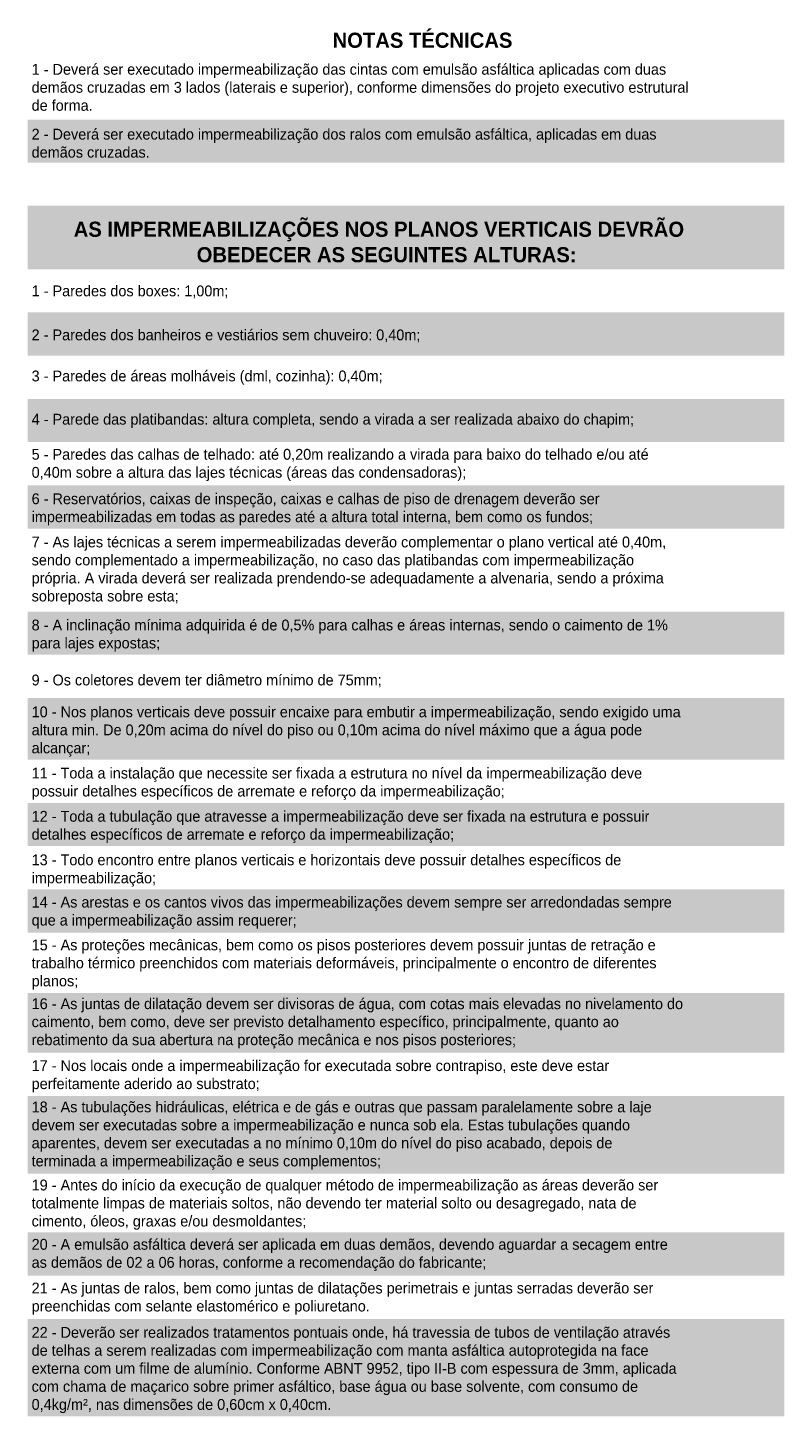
# Model space of a CAD drawing. Header units: millimetres. Extents: x -62758 to 78208, y -26429 to 33271.
# Tile 256 of 256: x 60708 to 78208, y -1886 to 30229. Entities that reach past the tile are written whole.
import ezdxf

# ---------------------------------------------------------------- set-up
doc = ezdxf.new("R2010")
doc.units = ezdxf.units.MM
doc.layers.add('A-DETL-GENF', color=92, linetype='Continuous', lineweight=50)
doc.layers.add('G-ANNO-TEXT', color=231, linetype='Continuous', lineweight=9)
doc.styles.add('Century Gothic_8', font='GOTHIC.TTF', dxfattribs={"height": 250})
doc.styles.add('Century Gothic_B', font='GOTHICB.TTF', dxfattribs={"height": 350})

msp = doc.modelspace()

# ---------------------------------------------------------------- hatches: boundary and pattern name
at = {"layer": 'A-DETL-GENF'}
for color, points in [(141, [(78208, 27106), (78208, 28106), (60708, 28106), (60708, 27106)]), (45, [(78208, 24645), (78208, 26111), (60708, 26111), (60708, 24645)]), (141, [(78208, 22646), (78208, 23646), (60708, 23646), (60708, 22646)]), (141, [(78208, 20646), (78208, 21646), (60708, 21646), (60708, 20646)]), (141, [(78208, 18646), (78208, 19646), (60708, 19646), (60708, 18646)]), (141, [(78208, 15726), (78208, 16726), (60708, 16726), (60708, 15726)]), (141, [(78208, 13301), (78208, 14726), (60708, 14726), (60708, 13301)]), (141, [(78208, 11301), (78208, 12301), (60708, 12301), (60708, 11301)]), (141, [(78208, 9301), (78208, 10301), (60708, 10301), (60708, 9301)]), (141, [(78208, 6520), (78208, 7901), (60708, 7901), (60708, 6520)]), (141, [(78208, 3728), (78208, 5521), (60708, 5521), (60708, 3728)]), (141, [(78208, 1366), (78208, 2366), (60708, 2366), (60708, 1366)]), (141, [(78208, -1886), (78208, 366), (60708, 366), (60708, -1886)])]:
    msp.add_hatch(color=color, dxfattribs=at).paths.add_polyline_path(points)

# ---------------------------------------------------------------- texts
at = {"layer": 'G-ANNO-TEXT', "color": 7, "attachment_point": 1}
for s, insert, char_height, width, style in [('NOTAS TÉCNICAS', (67759, 30116), 350, 4986.5, 'Century Gothic_B'), ('1 - Deverá ser executado impermeabilização das cintas com emulsão asfáltica aplicadas com duas ', (60797, 29393), 250, 20916.03, 'Century Gothic_8'), ('demãos cruzadas em 3 lados (laterais e superior), conforme dimensões do projeto executivo estrutural ', (60797, 28976), 250, 21204.63, 'Century Gothic_8'), ('de forma.', (60797, 28559), 250, 2028.27, 'Century Gothic_8'), ('2 - Deverá ser executado impermeabilização dos ralos com emulsão asfáltica, aplicadas em duas ', (60797, 27893), 250, 20483.12, 'Century Gothic_8'), ('demãos cruzadas.', (60797, 27476), 250, 3808.02, 'Century Gothic_8'), ('AS IMPERMEABILIZAÇÕES NOS PLANOS VERTICAIS DEVRÃO ', (61771, 25744), 350, 16995.78, 'Century Gothic_B'), ('OBEDECER AS SEGUINTES ALTURAS:', (64615, 25155), 350, 9924.89, 'Century Gothic_B'), ('1 - Paredes dos boxes: 1,00m;', (60797, 24268), 250, 6028.69, 'Century Gothic_8'), ('2 - Paredes dos banheiros e vestiários sem chuveiro: 0,40m;', (60797, 23251), 250, 12105.48, 'Century Gothic_8'), ('3 - Paredes de áreas molháveis (dml, cozinha): 0,40m;', (60797, 22300), 250, 11071.3, 'Century Gothic_8'), ('4 - Parede das platibandas: altura completa, sendo a virada a ser realizada abaixo do chapim;', (60797, 21300), 250, 19753.58, 'Century Gothic_8'), ('5 - Paredes das calhas de telhado: até 0,20m realizando a virada para baixo do telhado e/ou até ', (60797, 20488), 250, 20362.86, 'Century Gothic_8'), ('0,40m sobre a altura das lajes técnicas (áreas das condensadoras);', (60797, 20071), 250, 13893.24, 'Century Gothic_8'), ('6 - Reservatórios, caixas de inspeção, caixas e calhas de piso de drenagem deverão ser ', (60797, 19460), 250, 18342.61, 'Century Gothic_8'), ('impermeabilizadas em todas as paredes até a altura total interna, bem como os fundos;', (60797, 19044), 250, 18334.59, 'Century Gothic_8'), ('7 - As lajes técnicas a serem impermeabilizadas deverão complementar o plano vertical até 0,40m, ', (60797, 18460), 250, 20699.57, 'Century Gothic_8'), ('sendo complementado a impermeabilização, no caso das platibandas com impermeabilização ', (60797, 18044), 250, 20178.47, 'Century Gothic_8'), ('própria. A virada deverá ser realizada prendendo-se adequadamente a alvenaria, sendo a próxima ', (60797, 17627), 250, 20875.94, 'Century Gothic_8'), ('sobreposta sobre esta;', (60797, 17210), 250, 4673.84, 'Century Gothic_8'), ('8 - A inclinação mínima adquirida é de 0,5% para calhas e áreas internas, sendo o caimento de 1% ', (60797, 16540), 250, 20595.35, 'Century Gothic_8'), ('para lajes expostas;', (60797, 16124), 250, 4072.57, 'Century Gothic_8'), ('9 - Os coletores devem ter diâmetro mínimo de 75mm;', (60797, 15268), 250, 11287.76, 'Century Gothic_8'), ('10 - Nos planos verticais deve possuir encaixe para embutir a impermeabilização, sendo exigido uma ', (60797, 14531), 250, 21060.33, 'Century Gothic_8'), ('altura min. De 0,20m acima do nível do piso ou 0,10m acima do nível máximo que a água pode ', (60797, 14114), 250, 20042.19, 'Century Gothic_8'), ('alcançar;', (60797, 13697), 250, 2004.22, 'Century Gothic_8'), ('11 - Toda a instalação que necessite ser fixada a estrutura no nível da impermeabilização deve ', (60797, 13115), 250, 19865.82, 'Century Gothic_8'), ('possuir detalhes específicos de arremate e reforço da impermeabilização;', (60797, 12699), 250, 15408.43, 'Century Gothic_8'), ('12 - Toda a tubulação que atravesse a impermeabilização deve ser fixada na estrutura e possuir ', (60797, 12115), 250, 20042.19, 'Century Gothic_8'), ('detalhes específicos de arremate e reforço da impermeabilização;', (60797, 11699), 250, 13909.28, 'Century Gothic_8'), ('13 - Todo encontro entre planos verticais e horizontais deve possuir detalhes específicos de ', (60797, 11108), 250, 18911.81, 'Century Gothic_8'), ('impermeabilização;', (60797, 10691), 250, 4128.69, 'Century Gothic_8'), ('14 - As arestas e os cantos vivos das impermeabilizações devem sempre ser arredondadas sempre ', (60797, 10131), 250, 20475.1, 'Century Gothic_8'), ('que a impermeabilização assim requerer;', (60797, 9714), 250, 8578.06, 'Century Gothic_8'), ('15 - As proteções mecânicas, bem como os pisos posteriores devem possuir juntas de retração e ', (60797, 9140), 250, 20082.27, 'Century Gothic_8'), ('trabalho térmico preenchidos com materiais deformáveis, principalmente o encontro de diferentes ', (60797, 8724), 250, 20659.49, 'Century Gothic_8'), ('planos;', (60797, 8307), 250, 1491.14, 'Century Gothic_8'), ('16 - As juntas de dilatação devem ser divisoras de água, com cotas mais elevadas no nivelamento do ', (60797, 7780), 250, 21228.69, 'Century Gothic_8'), ('caimento, bem como, deve ser previsto detalhamento específico, principalmente, quanto ao ', (60797, 7364), 250, 19593.24, 'Century Gothic_8'), ('rebatimento da sua abertura na proteção mecânica e nos pisos posteriores;', (60797, 6947), 250, 15801.26, 'Century Gothic_8'), ('17 - Nos locais onde a impermeabilização for executada sobre contrapiso, este deve estar ', (60797, 6348), 250, 18863.71, 'Century Gothic_8'), ('perfeitamente aderido ao substrato;', (60797, 5931), 250, 7511.81, 'Century Gothic_8'), ('18 - As tubulações hidráulicas, elétrica e de gás e outras que passam paralelamente sobre a laje ', (60797, 5393), 250, 20146.41, 'Century Gothic_8'), ('devem ser executadas sobre a impermeabilização e nunca sob ela. Estas tubulações quando ', (60797, 4976), 250, 19593.24, 'Century Gothic_8'), ('aparentes, devem ser executadas a no mínimo 0,10m do nível do piso acabado, depois de ', (60797, 4560), 250, 19064.13, 'Century Gothic_8'), ('terminada a impermeabilização e seus complementos;', (60797, 4143), 250, 11448.1, 'Century Gothic_8'), ('19 - Antes do início da execução de qualquer método de impermeabilização as áreas deverão ser ', (60797, 3587), 250, 20643.45, 'Century Gothic_8'), ('totalmente limpas de materiais soltos, não devendo ter material solto ou desagregado, nata de ', (60797, 3170), 250, 19986.07, 'Century Gothic_8'), ('cimento, óleos, graxas e/ou desmoldantes;', (60797, 2753), 250, 8914.76, 'Century Gothic_8'), ('20 - A emulsão asfáltica deverá ser aplicada em duas demãos, devendo aguardar a secagem entre ', (60797, 2215), 250, 20996.2, 'Century Gothic_8'), ('as demãos de 02 a 06 horas, conforme a recomendação do fabricante; ', (60797, 1798), 250, 15079.74, 'Century Gothic_8'), ('21 - As juntas de ralos, bem como juntas de dilatações perimetrais e juntas serradas deverão ser ', (60797, 1204), 250, 19921.93, 'Century Gothic_8'), ('preenchidas com selante elastomérico e poliuretano.', (60797, 787), 250, 11095.35, 'Century Gothic_8'), ('22 - Deverão ser realizados tratamentos pontuais onde, há travessia de tubos de ventilação através ', (60797, 179), 250, 20715.6, 'Century Gothic_8'), ('de telhas a serem realizadas com impermeabilização com manta asfáltica autoprotegida na face ', (60797, -237), 250, 20603.37, 'Century Gothic_8'), ('externa com um filme de alumínio. Conforme ABNT 9952, tipo II-B com espessura de 3mm, aplicada ', (60797, -654), 250, 20683.54, 'Century Gothic_8'), ('com chama de maçarico sobre primer asfáltico, base água ou base solvente, com consumo de ', (60797, -1071), 250, 20138.39, 'Century Gothic_8'), ('0,4kg/m², nas dimensões de 0,60cm x 0,40cm. ', (60797, -1488), 250, 9516.03, 'Century Gothic_8')]:
    msp.add_mtext(s, dxfattribs=dict(at, insert=insert, char_height=char_height, width=width, style=style))

doc.saveas('drawing.dxf')
